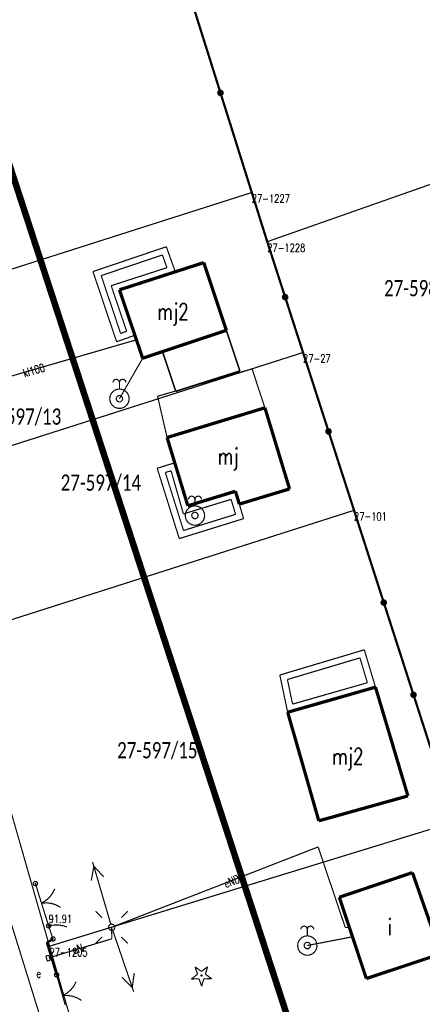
# Model space of a CAD drawing. Header units: metres. Extents: x 7542868 to 7543897, y 5828496 to 5830561.
# Tile 46 of 122: x 7543212 to 7543243, y 5830106 to 5830182. Entities that reach past the tile are written whole.
import ezdxf
from ezdxf.enums import TextEntityAlignment as Align

# ---------------------------------------------------------------- set-up
doc = ezdxf.new("R2010")
doc.units = ezdxf.units.M
doc.header["$MEASUREMENT"] = 0
for name, color, linetype in [('BDOT500_BUIB_L_10', 7, 'Continuous'), ('BDOT500_KTJZ_L_0', 7, 'Continuous'), ('BDOT500_KTOK_L_1', 7, 'Continuous'), ('BDOT500_KTOK_L_3', 7, 'Continuous'), ('BDOT500_KTOK_L_4', 7, 'Continuous'), ('BDOT500_OBOP_T_0', 7, 'Continuous'), ('BDOT500_RTPW_T_1', 7, 'Continuous'), ('BUDYNKI_EGBB_E_T_0', 7, 'Continuous'), ('BUDYNKI_EGBB_L_0', 7, 'Continuous'), ('BUDYNKI_EGBE_L_0', 7, 'Continuous'), ('BUDYNKI_EGBE_L_8', 7, 'Continuous'), ('GESUT_SUPE_E_T_3', 7, 'Continuous'), ('GESUT_SUPE_L_3', 7, 'Continuous'), ('GESUT_SUPK_E_T_1', 7, 'Continuous'), ('GESUT_SUPK_L_1', 7, 'Continuous'), ('GESUT_SUPW_L_1', 7, 'Continuous'), ('GESUT_SUSM_T_0', 7, 'Continuous'), ('GESUT_SUSM_T_3', 7, 'Continuous'), ('GESUT_SUUE_E_T_2', 7, 'Continuous'), ('GESUT_SUUE_L_3', 7, 'Continuous'), ('GESUT_SUUW_T_2', 7, 'Continuous'), ('GLOWNA_BAZA_DZIALKI', 7, 'Continuous'), ('GLOWNA_BAZA_NUMERY_PUNKTOW', 7, 'Continuous'), ('GLOWNA_BAZA_PUNKTY', 7, 'Continuous'), ('LINIA_DRZEW', 7, 'Continuous'), ('SZUMIN_511-1_DROGA_POM_UZUPEL__', 7, 'Continuous')]:
    doc.layers.add(name, color=color, linetype=linetype)
doc.layers.add('Numery_dzialek', color=7, linetype='Continuous', lineweight=13)
doc.styles.add('Legend', font='calibri.ttf')
doc.styles.add('STYL_ARIAL', font='simplex', dxfattribs={"width": 0.75, "oblique": 0.1})

msp = doc.modelspace()

# ---------------------------------------------------------------- linework, layer by layer
at = {"layer": 'BDOT500_BUIB_L_10', "color": 7, "const_width": 0.125}
for points in [[(7543223.4082, 5830156.3694), (7543228.33, 5830158.01)], [(7543228.33, 5830158.01), (7543229.37, 5830154.88)], [(7543224.43, 5830153.31), (7543223.4082, 5830156.3694)], [(7543229.37, 5830154.88), (7543224.43, 5830153.31)]]:
    msp.add_lwpolyline(points, dxfattribs=at)
at = {"layer": 'BDOT500_KTJZ_L_0', "color": 7, "const_width": 0.09}
msp.add_lwpolyline([(7543208.84, 5830121.68), (7543217.68, 5830093.18)], dxfattribs=at)
at = {"layer": 'BDOT500_KTOK_L_1', "color": 7, "const_width": 0.09}
for points in [[(7543213.4755, 5830115.276), (7543213.4401, 5830115.3868), (7543213.4843, 5830115.4944), (7543213.5872, 5830115.5485), (7543213.7008, 5830115.5237), (7543213.772, 5830115.4317), (7543213.7673, 5830115.3155), (7543213.689, 5830115.2295), (7543213.5738, 5830115.2139), (7543213.4755, 5830115.276)], [(7543213.61, 5830115.38), (7543213.9334, 5830114.3465)], [(7543215.0994, 5830114.9733), (7543214.9304, 5830114.6284), (7543214.6985, 5830114.3223), (7543214.4124, 5830114.0661), (7543214.0827, 5830113.8693)], [(7543213.8587, 5830114.5851), (7543214.3066, 5830113.1535)], [(7543214.0827, 5830113.8693), (7543214.4658, 5830113.8956), (7543214.8469, 5830113.8481), (7543215.2119, 5830113.7287), (7543215.5473, 5830113.5417)], [(7543214.3066, 5830113.1535), (7543214.63, 5830112.12)], [(7543214.4955, 5830112.016), (7543214.4601, 5830112.1268), (7543214.5043, 5830112.2344), (7543214.6072, 5830112.2885), (7543214.7208, 5830112.2637), (7543214.792, 5830112.1717), (7543214.7873, 5830112.0555), (7543214.709, 5830111.9695), (7543214.5938, 5830111.9539), (7543214.4955, 5830112.016)], [(7543215.1155, 5830108.236), (7543215.0801, 5830108.3468), (7543215.1243, 5830108.4544), (7543215.2272, 5830108.5085), (7543215.3408, 5830108.4837), (7543215.412, 5830108.3917), (7543215.4073, 5830108.2755), (7543215.329, 5830108.1895), (7543215.2138, 5830108.1739), (7543215.1155, 5830108.236)], [(7543215.25, 5830108.34), (7543215.5688, 5830107.2211)], [(7543216.7505, 5830107.8177), (7543216.5727, 5830107.4773), (7543216.333, 5830107.1772), (7543216.0405, 5830106.9285), (7543215.7058, 5830106.7402)], [(7543215.5003, 5830107.4615), (7543215.9112, 5830106.0189)], [(7543215.7058, 5830106.7402), (7543216.0894, 5830106.7566), (7543216.4692, 5830106.6994), (7543216.831, 5830106.5706), (7543217.1615, 5830106.3751)]]:
    msp.add_lwpolyline(points, dxfattribs=at)
at = {"layer": 'BDOT500_KTOK_L_3', "color": 7, "const_width": 0.09}
for points in [[(7543214.4955, 5830112.016), (7543214.4601, 5830112.1268), (7543214.5043, 5830112.2344), (7543214.6072, 5830112.2885), (7543214.7208, 5830112.2637), (7543214.792, 5830112.1717), (7543214.7873, 5830112.0555), (7543214.709, 5830111.9695), (7543214.5938, 5830111.9539), (7543214.4955, 5830112.016)], [(7543214.63, 5830112.12), (7543214.7293, 5830112.1384)], [(7543214.63, 5830112.12), (7543214.8, 5830111.615)], [(7543214.7293, 5830112.1384), (7543214.8286, 5830112.1569)], [(7543214.8, 5830111.615), (7543214.97, 5830111.11)], [(7543214.8286, 5830112.1569), (7543214.9184, 5830112.1721)], [(7543214.9184, 5830112.1721), (7543215.0223, 5830112.1771)], [(7543215.0223, 5830112.1771), (7543215.1144, 5830112.1856)], [(7543215.1144, 5830112.1856), (7543215.2087, 5830112.1874)], [(7543215.2087, 5830112.1874), (7543215.3054, 5830112.1824)], [(7543215.3054, 5830112.1824), (7543215.3997, 5830112.1842)], [(7543215.3997, 5830112.1842), (7543215.4892, 5830112.1693)], [(7543215.4892, 5830112.1693), (7543215.5881, 5830112.1577)], [(7543215.5881, 5830112.1577), (7543215.668, 5830112.1396)], [(7543215.668, 5830112.1396), (7543215.7574, 5830112.1247)], [(7543215.7574, 5830112.1247), (7543215.8396, 5830112.0999)], [(7543215.8396, 5830112.0999), (7543215.9218, 5830112.0751)], [(7543215.9218, 5830112.0751), (7543216.0063, 5830112.0436)], [(7543216.0063, 5830112.0436), (7543216.0321, 5830112.0298)], [(7543214.8355, 5830111.006), (7543214.8001, 5830111.1168), (7543214.8443, 5830111.2244), (7543214.9472, 5830111.2785), (7543215.0608, 5830111.2537), (7543215.132, 5830111.1617), (7543215.1273, 5830111.0455), (7543215.049, 5830110.9595), (7543214.9338, 5830110.9439), (7543214.8355, 5830111.006)]]:
    msp.add_lwpolyline(points, dxfattribs=at)
at = {"layer": 'BDOT500_KTOK_L_4', "color": 7, "const_width": 0.175}
for points in [[(7543227.876, 5830176.308), (7543225.462, 5830183.986)], [(7543227.7415, 5830176.204), (7543227.7061, 5830176.3148), (7543227.7503, 5830176.4224), (7543227.8532, 5830176.4765), (7543227.9668, 5830176.4517), (7543228.038, 5830176.3597), (7543228.0333, 5830176.2435), (7543227.955, 5830176.1575), (7543227.8398, 5830176.1419), (7543227.7415, 5830176.204)], [(7543230.29, 5830168.63), (7543227.876, 5830176.308)], [(7543231.48, 5830164.84), (7543230.29, 5830168.63)], [(7543232.86, 5830160.57), (7543231.48, 5830164.84)], [(7543232.7255, 5830160.466), (7543232.6901, 5830160.5768), (7543232.7343, 5830160.6844), (7543232.8372, 5830160.7385), (7543232.9508, 5830160.7137), (7543233.022, 5830160.6217), (7543233.0173, 5830160.5055), (7543232.939, 5830160.4195), (7543232.8238, 5830160.4039), (7543232.7255, 5830160.466)], [(7543234.24, 5830156.3), (7543232.86, 5830160.57)], [(7543236.205, 5830150.22), (7543234.24, 5830156.3)], [(7543236.0705, 5830150.116), (7543236.0351, 5830150.2268), (7543236.0793, 5830150.3344), (7543236.1822, 5830150.3885), (7543236.2958, 5830150.3637), (7543236.367, 5830150.2717), (7543236.3623, 5830150.1555), (7543236.284, 5830150.0695), (7543236.1688, 5830150.0539), (7543236.0705, 5830150.116)], [(7543238.17, 5830144.14), (7543236.205, 5830150.22)], [(7543240.4622, 5830137.03), (7543238.17, 5830144.14)], [(7543240.3277, 5830136.926), (7543240.2923, 5830137.0368), (7543240.3364, 5830137.1444), (7543240.4394, 5830137.1985), (7543240.553, 5830137.1737), (7543240.6241, 5830137.0817), (7543240.6195, 5830136.9655), (7543240.5412, 5830136.8795), (7543240.426, 5830136.8639), (7543240.3277, 5830136.926)], [(7543242.7544, 5830129.92), (7543240.4622, 5830137.03)], [(7543242.6199, 5830129.816), (7543242.5845, 5830129.9268), (7543242.6286, 5830130.0344), (7543242.7316, 5830130.0884), (7543242.8452, 5830130.0637), (7543242.9163, 5830129.9717), (7543242.9116, 5830129.8555), (7543242.8334, 5830129.7695), (7543242.7181, 5830129.7539), (7543242.6199, 5830129.816)], [(7543245.0465, 5830122.81), (7543242.7544, 5830129.92)], [(7543214.5, 5830110.82), (7543214.97, 5830111.11)], [(7543215.25, 5830108.34), (7543214.5, 5830110.82)]]:
    msp.add_lwpolyline(points, dxfattribs=at)
at = {"layer": 'BDOT500_OBOP_T_0', "color": 3, "const_width": 0.09}
for points in [[(7543225.9172, 5830108.9554), (7543226.407, 5830108.6088)], [(7543226.1097, 5830108.3871), (7543225.9172, 5830108.9554)], [(7543226.407, 5830108.6088), (7543226.888, 5830108.9675)], [(7543226.888, 5830108.9675), (7543226.7097, 5830108.3945)], [(7543225.6286, 5830108.0284), (7543226.1097, 5830108.3871)], [(7543226.2286, 5830108.0358), (7543225.6286, 5830108.0284)], [(7543226.4211, 5830107.4675), (7543226.2286, 5830108.0358)], [(7543226.4109, 5830108.3383), (7543226.4427, 5830108.3251), (7543226.4559, 5830108.2933), (7543226.4427, 5830108.2615), (7543226.4109, 5830108.2483), (7543226.3791, 5830108.2615), (7543226.3659, 5830108.2933), (7543226.3791, 5830108.3251), (7543226.4109, 5830108.3383)], [(7543226.5995, 5830108.0404), (7543226.4211, 5830107.4675)], [(7543227.1995, 5830108.0479), (7543226.5995, 5830108.0404)], [(7543226.7097, 5830108.3945), (7543227.1995, 5830108.0479)]]:
    msp.add_lwpolyline(points, dxfattribs=at)
at = {"layer": 'BDOT500_RTPW_T_1', "color": 7, "const_width": 0.075}
msp.add_lwpolyline([(7543214.63, 5830112.165), (7543214.6618, 5830112.1518), (7543214.675, 5830112.12), (7543214.6618, 5830112.0882), (7543214.63, 5830112.075), (7543214.5982, 5830112.0882), (7543214.585, 5830112.12), (7543214.5982, 5830112.1518), (7543214.63, 5830112.165)], dxfattribs=at)
at = {"layer": 'BUDYNKI_EGBB_L_0', "color": 34, "const_width": 0.25}
for points in [[(7543220.09, 5830161.13), (7543226.59, 5830163.23)], [(7543226.59, 5830163.23), (7543228.33, 5830158.01)], [(7543221.88, 5830155.86), (7543220.09, 5830161.13)], [(7543228.33, 5830158.01), (7543221.88, 5830155.86)], [(7543223.76, 5830149.75), (7543231.3, 5830152.04)], [(7543231.3, 5830152.04), (7543233.2, 5830145.79)], [(7543225.36, 5830144.49), (7543223.76, 5830149.75)], [(7543233.2, 5830145.79), (7543229.33, 5830144.62)], [(7543229.03, 5830145.61), (7543225.36, 5830144.49)], [(7543229.33, 5830144.62), (7543229.03, 5830145.61)], [(7543239.8221, 5830130.5147), (7543233.0545, 5830128.5773)], [(7543242.3209, 5830122.1309), (7543239.8221, 5830130.5147)], [(7543234.0898, 5830124.974), (7543233.0545, 5830128.5773)], [(7543235.4532, 5830120.2127), (7543234.0898, 5830124.974)], [(7543235.4532, 5830120.2127), (7543242.3209, 5830122.1309)], [(7543242.6721, 5830116.2224), (7543237.0344, 5830114.3229)], [(7543242.6721, 5830116.2224), (7543244.856, 5830109.9667)], [(7543239.1184, 5830108.0564), (7543237.0344, 5830114.3229)], [(7543239.1184, 5830108.0564), (7543244.856, 5830109.9667)]]:
    msp.add_lwpolyline(points, dxfattribs=at)
at = {"layer": 'BUDYNKI_EGBE_L_0', "color": 7, "const_width": 0.09}
for points in [[(7543223.7, 5830164.45), (7543218.05, 5830162.54)], [(7543224.3992, 5830162.5222), (7543223.7, 5830164.45)], [(7543218.6831, 5830162.2262), (7543223.3967, 5830163.8197)], [(7543223.3967, 5830163.8197), (7543223.7525, 5830162.8387)], [(7543218.05, 5830162.54), (7543219.87, 5830157.13)], [(7543223.7525, 5830162.8387), (7543219.4533, 5830161.4498)], [(7543220.09, 5830161.13), (7543224.3992, 5830162.5222)], [(7543220.1821, 5830157.7703), (7543218.6831, 5830162.2262)], [(7543219.4533, 5830161.4498), (7543220.6473, 5830157.9345)], [(7543221.2797, 5830157.6274), (7543220.09, 5830161.13)], [(7543220.6473, 5830157.9345), (7543220.1821, 5830157.7703)], [(7543219.87, 5830157.13), (7543221.2797, 5830157.6274)], [(7543223, 5830147.38), (7543224.41, 5830147.82)], [(7543224.7, 5830141.96), (7543223, 5830147.38)], [(7543224.41, 5830147.82), (7543225.36, 5830144.49)], [(7543223.6269, 5830147.0519), (7543224.0698, 5830147.19)], [(7543225.0279, 5830142.5853), (7543223.6269, 5830147.0519)], [(7543224.0698, 5830147.19), (7543225.0189, 5830143.8631)], [(7543225.0189, 5830143.8631), (7543228.6948, 5830144.9849)], [(7543225.36, 5830144.49), (7543229.03, 5830145.61)], [(7543228.6948, 5830144.9849), (7543229.0394, 5830143.8309)], [(7543229.03, 5830145.61), (7543229.66, 5830143.5)], [(7543229.66, 5830143.5), (7543224.7, 5830141.96)], [(7543229.0394, 5830143.8309), (7543225.0279, 5830142.5853)], [(7543232.45, 5830131.45), (7543238.96, 5830133.39)], [(7543238.96, 5830133.39), (7543239.8221, 5830130.5147)], [(7543233.0341, 5830131.1023), (7543238.6244, 5830132.7683)], [(7543238.6244, 5830132.7683), (7543239.1977, 5830130.8561)], [(7543233.0545, 5830128.5773), (7543232.45, 5830131.45)], [(7543233.4332, 5830129.2058), (7543233.0341, 5830131.1023)], [(7543239.1977, 5830130.8561), (7543233.4332, 5830129.2058)], [(7543239.8221, 5830130.5147), (7543233.0545, 5830128.5773)]]:
    msp.add_lwpolyline(points, dxfattribs=at)
at = {"layer": 'BUDYNKI_EGBE_L_8', "color": 7, "const_width": 0.09}
for points in [[(7543223.42, 5830156.34), (7543228.33, 5830158.01)], [(7543228.33, 5830158.01), (7543229.37, 5830154.88)], [(7543224.43, 5830153.31), (7543223.42, 5830156.34)], [(7543223.03, 5830152.93), (7543230.31, 5830155.04)], [(7543229.37, 5830154.88), (7543224.43, 5830153.31)], [(7543230.31, 5830155.04), (7543231.3, 5830152.04)], [(7543223.76, 5830149.75), (7543223.03, 5830152.93)], [(7543231.3, 5830152.04), (7543223.76, 5830149.75)]]:
    msp.add_lwpolyline(points, dxfattribs=at)
at = {"layer": 'GESUT_SUPE_L_3', "color": 1, "const_width": 0.09}
for points in [[(7543219.4928, 5830112.0115), (7543235.4025, 5830118.2015)], [(7543235.4025, 5830118.2015), (7543237.492, 5830111.9935)], [(7543218.0182, 5830117.0502), (7543219.4225, 5830112.2514)], [(7543218.1165, 5830116.7142), (7543217.9175, 5830115.6141)], [(7543218.1165, 5830116.7142), (7543218.8773, 5830115.8949)], [(7543219.5, 5830111.12), (7543219.4928, 5830112.0115)], [(7543219.5736, 5830111.7749), (7543221.1906, 5830107.0436)], [(7543237.492, 5830111.9935), (7543237.8065, 5830112.0013)], [(7543214.7, 5830109.67), (7543219.5, 5830111.12)], [(7543220.2809, 5830108.1594), (7543221.0774, 5830107.3748)], [(7543221.2271, 5830108.4827), (7543221.0774, 5830107.3748)]]:
    msp.add_lwpolyline(points, dxfattribs=at)
at = {"layer": 'GESUT_SUPK_L_1', "color": 34, "const_width": 0.09}
msp.add_lwpolyline([(7543205.68, 5830152.72), (7543221.3978, 5830157.2797)], dxfattribs=at)
msp.add_lwpolyline([(7543205.68, 5830152.72), (7543221.3978, 5830157.2797)], dxfattribs=at)
at = {"layer": 'GESUT_SUPW_L_1', "color": 5, "const_width": 0.09}
for points in [[(7543220.09, 5830152.74), (7543221.88, 5830155.86)], [(7543220.09, 5830152.74), (7543221.88, 5830155.86)], [(7543234.5686, 5830110.603), (7543238.0473, 5830111.2771)]]:
    msp.add_lwpolyline(points, dxfattribs=at)
at = {"layer": 'GESUT_SUSM_T_0', "color": 7, "const_width": 0.09}
for points in [[(7543218.7503, 5830112.754), (7543218.2553, 5830113.2489)], [(7543220.2352, 5830112.754), (7543220.7302, 5830113.2489)], [(7543218.7503, 5830111.269), (7543218.2553, 5830110.774)], [(7543220.2352, 5830111.269), (7543220.7302, 5830110.774)]]:
    msp.add_lwpolyline(points, dxfattribs=at)
at = {"layer": 'GESUT_SUSM_T_3', "color": 7, "const_width": 0.09}
msp.add_lwpolyline([(7543219.4928, 5830112.2615), (7543219.6279, 5830112.2218), (7543219.7202, 5830112.1153), (7543219.7402, 5830111.9759), (7543219.6817, 5830111.8478), (7543219.5632, 5830111.7716), (7543219.4223, 5830111.7716), (7543219.3038, 5830111.8478), (7543219.2453, 5830111.9759), (7543219.2654, 5830112.1153), (7543219.3576, 5830112.2218), (7543219.4928, 5830112.2615)], dxfattribs=at)
at = {"layer": 'GESUT_SUUE_L_3', "color": 7, "const_width": 0.09}
for points in [[(7543214.42, 5830109.79), (7543214.64, 5830109.85)], [(7543214.53, 5830109.4), (7543214.42, 5830109.79)], [(7543214.76, 5830109.47), (7543214.53, 5830109.4)], [(7543214.64, 5830109.85), (7543214.7, 5830109.67)], [(7543214.7, 5830109.67), (7543214.76, 5830109.47)]]:
    msp.add_lwpolyline(points, dxfattribs=at)
at = {"layer": 'GESUT_SUUW_T_2', "color": 7, "const_width": 0.09}
for points in [[(7543219.59, 5830153.99), (7543219.6235, 5830154.115), (7543219.715, 5830154.2065), (7543219.84, 5830154.24), (7543219.965, 5830154.2065), (7543220.0565, 5830154.115), (7543220.09, 5830153.99)], [(7543220.09, 5830153.99), (7543220.1235, 5830154.115), (7543220.215, 5830154.2065), (7543220.34, 5830154.24), (7543220.465, 5830154.2065), (7543220.5565, 5830154.115), (7543220.59, 5830153.99)], [(7543220.09, 5830153.49), (7543220.3335, 5830153.4494), (7543220.5507, 5830153.3319), (7543220.7179, 5830153.1502), (7543220.8171, 5830152.9241), (7543220.8374, 5830152.6781), (7543220.7768, 5830152.4387), (7543220.6418, 5830152.232), (7543220.447, 5830152.0804), (7543220.2134, 5830152.0002), (7543219.9666, 5830152.0002), (7543219.733, 5830152.0804), (7543219.5382, 5830152.232), (7543219.4032, 5830152.4387), (7543219.3426, 5830152.6781), (7543219.3629, 5830152.9241), (7543219.4621, 5830153.1502), (7543219.6293, 5830153.3319), (7543219.8465, 5830153.4494), (7543220.09, 5830153.49)], [(7543220.09, 5830153.49), (7543220.09, 5830153.99)], [(7543220.09, 5830152.99), (7543220.2252, 5830152.9503), (7543220.3174, 5830152.8439), (7543220.3375, 5830152.7044), (7543220.2789, 5830152.5763), (7543220.1604, 5830152.5001), (7543220.0196, 5830152.5001), (7543219.9011, 5830152.5763), (7543219.8425, 5830152.7044), (7543219.8626, 5830152.8439), (7543219.9548, 5830152.9503), (7543220.09, 5830152.99)], [(7543225.4078, 5830144.9898), (7543225.4413, 5830145.1148), (7543225.5328, 5830145.2063), (7543225.6578, 5830145.2398), (7543225.7828, 5830145.2063), (7543225.8743, 5830145.1148), (7543225.9078, 5830144.9898)], [(7543225.9078, 5830144.9898), (7543225.9413, 5830145.1148), (7543226.0328, 5830145.2063), (7543226.1578, 5830145.2398), (7543226.2828, 5830145.2063), (7543226.3743, 5830145.1148), (7543226.4078, 5830144.9898)], [(7543225.9078, 5830144.4898), (7543225.9078, 5830144.9898)], [(7543225.9078, 5830144.4898), (7543226.1514, 5830144.4492), (7543226.3685, 5830144.3317), (7543226.5357, 5830144.15), (7543226.6349, 5830143.9239), (7543226.6553, 5830143.6779), (7543226.5947, 5830143.4385), (7543226.4596, 5830143.2319), (7543226.2648, 5830143.0802), (7543226.0313, 5830143), (7543225.7844, 5830143), (7543225.5509, 5830143.0802), (7543225.356, 5830143.2319), (7543225.221, 5830143.4385), (7543225.1604, 5830143.6779), (7543225.1808, 5830143.9239), (7543225.28, 5830144.15), (7543225.4472, 5830144.3317), (7543225.6643, 5830144.4492), (7543225.9078, 5830144.4898)], [(7543225.9078, 5830143.9898), (7543226.043, 5830143.9501), (7543226.1352, 5830143.8437), (7543226.1553, 5830143.7042), (7543226.0968, 5830143.5761), (7543225.9783, 5830143.4999), (7543225.8374, 5830143.4999), (7543225.7189, 5830143.5761), (7543225.6604, 5830143.7042), (7543225.6804, 5830143.8437), (7543225.7727, 5830143.9501), (7543225.9078, 5830143.9898)], [(7543234.0686, 5830111.853), (7543234.1021, 5830111.978), (7543234.1936, 5830112.0695), (7543234.3186, 5830112.103), (7543234.4436, 5830112.0695), (7543234.5351, 5830111.978), (7543234.5686, 5830111.853)], [(7543234.5686, 5830111.853), (7543234.6021, 5830111.978), (7543234.6936, 5830112.0695), (7543234.8186, 5830112.103), (7543234.9436, 5830112.0695), (7543235.0351, 5830111.978), (7543235.0686, 5830111.853)], [(7543234.5686, 5830111.353), (7543234.5686, 5830111.853)], [(7543234.5686, 5830111.353), (7543234.8122, 5830111.3124), (7543235.0293, 5830111.1949), (7543235.1965, 5830111.0132), (7543235.2957, 5830110.7871), (7543235.3161, 5830110.5411), (7543235.2555, 5830110.3017), (7543235.1204, 5830110.095), (7543234.9256, 5830109.9434), (7543234.6921, 5830109.8632), (7543234.4452, 5830109.8632), (7543234.2117, 5830109.9434), (7543234.0168, 5830110.095), (7543233.8818, 5830110.3017), (7543233.8212, 5830110.5411), (7543233.8416, 5830110.7871), (7543233.9408, 5830111.0132), (7543234.108, 5830111.1949), (7543234.3251, 5830111.3124), (7543234.5686, 5830111.353)], [(7543234.5686, 5830110.853), (7543234.7038, 5830110.8133), (7543234.796, 5830110.7069), (7543234.8161, 5830110.5674), (7543234.7576, 5830110.4393), (7543234.6391, 5830110.3631), (7543234.4982, 5830110.3631), (7543234.3797, 5830110.4393), (7543234.3212, 5830110.5674), (7543234.3412, 5830110.7069), (7543234.4335, 5830110.8133), (7543234.5686, 5830110.853)]]:
    msp.add_lwpolyline(points, dxfattribs=at)
at = {"layer": 'GLOWNA_BAZA_DZIALKI', "color": 92, "lineweight": 20, "const_width": 0.09}
for points in [[(7543230.29, 5830168.63), (7543218.22, 5830207.02)], [(7543231.48, 5830164.84), (7543257.95, 5830174.14)], [(7543200.76, 5830159.21), (7543230.29, 5830168.63)], [(7543231.48, 5830164.84), (7543230.29, 5830168.63)], [(7543234.24, 5830156.3), (7543231.48, 5830164.84)], [(7543204.32, 5830146.75), (7543234.24, 5830156.3)], [(7543238.17, 5830144.14), (7543234.24, 5830156.3)], [(7543207.85, 5830134.46), (7543238.17, 5830144.14)], [(7543245.05, 5830122.81), (7543238.17, 5830144.14)], [(7543214.7, 5830110.55), (7543207.85, 5830134.46)], [(7543245.88, 5830120.12), (7543214.7, 5830110.55)], [(7543221.99, 5830085.45), (7543214.7, 5830110.55)]]:
    msp.add_lwpolyline(points, dxfattribs=at)
at = {"layer": 'GLOWNA_BAZA_PUNKTY', "color": 7, "const_width": 0.09}
for points in [[(7543230.29, 5830168.675), (7543230.3218, 5830168.6618), (7543230.335, 5830168.63), (7543230.3218, 5830168.5982), (7543230.29, 5830168.585), (7543230.2582, 5830168.5982), (7543230.245, 5830168.63), (7543230.2582, 5830168.6618), (7543230.29, 5830168.675)], [(7543231.48, 5830164.885), (7543231.5118, 5830164.8718), (7543231.525, 5830164.84), (7543231.5118, 5830164.8082), (7543231.48, 5830164.795), (7543231.4482, 5830164.8082), (7543231.435, 5830164.84), (7543231.4482, 5830164.8718), (7543231.48, 5830164.885)], [(7543234.24, 5830156.345), (7543234.2718, 5830156.3318), (7543234.285, 5830156.3), (7543234.2718, 5830156.2682), (7543234.24, 5830156.255), (7543234.2082, 5830156.2682), (7543234.195, 5830156.3), (7543234.2082, 5830156.3318), (7543234.24, 5830156.345)], [(7543238.17, 5830144.185), (7543238.2018, 5830144.1718), (7543238.215, 5830144.14), (7543238.2018, 5830144.1082), (7543238.17, 5830144.095), (7543238.1382, 5830144.1082), (7543238.125, 5830144.14), (7543238.1382, 5830144.1718), (7543238.17, 5830144.185)], [(7543214.7, 5830110.595), (7543214.7318, 5830110.5818), (7543214.745, 5830110.55), (7543214.7318, 5830110.5182), (7543214.7, 5830110.505), (7543214.6682, 5830110.5182), (7543214.655, 5830110.55), (7543214.6682, 5830110.5818), (7543214.7, 5830110.595)]]:
    msp.add_lwpolyline(points, dxfattribs=at)
at = {"layer": 'LINIA_DRZEW', "color": 6}
for p in [(7543213.6097, 5830115.3778), (7543214.6268, 5830112.1173), (7543214.9659, 5830111.1114), (7543214.4955, 5830110.8183), (7543215.2495, 5830108.3442)]:
    msp.add_point(p, dxfattribs=at)
at = {"layer": 'SZUMIN_511-1_DROGA_POM_UZUPEL__', "color": 3}
for points, const_width in [([(7543179.669, 5830268.658), (7543290.622, 5829928.644)], 0.5), ([(7543218.22, 5830207.02), (7543230.29, 5830168.63)], 0.09), ([(7543230.29, 5830168.63), (7543200.76, 5830159.21)], 0.09)]:
    msp.add_lwpolyline(points, dxfattribs=dict(at, const_width=const_width))
at = {"layer": 'SZUMIN_511-1_DROGA_POM_UZUPEL__', "color": 7, "const_width": 0.09}
for points in [[(7543218.22, 5830207.02), (7543230.29, 5830168.63)], [(7543230.29, 5830168.63), (7543200.76, 5830159.21)], [(7543204.33, 5830146.75), (7543214.7, 5830110.55)], [(7543214.7, 5830110.55), (7543221.99, 5830085.45)]]:
    msp.add_lwpolyline(points, dxfattribs=at)

# ---------------------------------------------------------------- texts
at = {"layer": 'BDOT500_RTPW_T_1', "color": 7, "style": 'STYL_ARIAL', "width": 0.75}
msp.add_text('91.91', height=0.625, dxfattribs=at).set_placement((7543214.63, 5830112.1547), align=Align.BOTTOM_LEFT)
at = {"layer": 'BUDYNKI_EGBB_E_T_0', "color": 7, "style": 'STYL_ARIAL', "width": 0.75}
for s, p in [('mj2', (7543224.2191, 5830159.4533)), ('mj', (7543228.466, 5830148.298)), ('mj2', (7543237.6915, 5830125.1778)), ('i', (7543240.9281, 5830112.0379))]:
    msp.add_text(s, height=1.25, dxfattribs=at).set_placement(p, align=Align.MIDDLE_CENTER)
at = {"layer": 'GESUT_SUPE_E_T_3', "color": 1, "style": 'STYL_ARIAL', "width": 0.75}
for s, rotation, p in [('eND', 21.2596, (7543228.7427, 5830115.5545)), ('eN', 16.4869, (7543216.8618, 5830110.3415))]:
    msp.add_text(s, height=0.625, rotation=rotation, dxfattribs=at).set_placement(p, align=Align.MIDDLE_CENTER)
at = {"layer": 'GESUT_SUPK_E_T_1', "color": 34, "style": 'STYL_ARIAL', "width": 0.75}
msp.add_text('kl100', height=0.625, rotation=16.1772, dxfattribs=at).set_placement((7543213.4952, 5830154.9329), align=Align.MIDDLE_CENTER)
at = {"layer": 'GESUT_SUUE_E_T_2', "color": 7, "style": 'STYL_ARIAL', "width": 0.75}
msp.add_text('e', height=0.625, dxfattribs=at).set_placement((7543213.6916, 5830107.9385), align=Align.BOTTOM_LEFT)
at = {"layer": 'GLOWNA_BAZA_NUMERY_PUNKTOW', "color": 7, "style": 'STYL_ARIAL', "width": 0.75}
for s, p in [('27-1227', (7543230.29, 5830168.4737)), ('27-1228', (7543231.48, 5830164.6837)), ('27-27', (7543234.24, 5830156.1437)), ('27-101', (7543238.17, 5830143.9837)), ('27-1205', (7543214.7, 5830110.3937))]:
    msp.add_text(s, height=0.625, dxfattribs=at).set_placement(p, align=Align.TOP_LEFT)
at = {"layer": 'Numery_dzialek', "color": 92, "linetype": 'Continuous', "style": 'Legend', "width": 0.75}
for s, p in [('27-598/3', (7543240.48, 5830161.8875)), ('27-597/13', (7543209.41, 5830151.9875)), ('27-597/14', (7543215.56, 5830146.8975)), ('27-597/15', (7543219.91, 5830126.2775))]:
    msp.add_text(s, height=1.25, dxfattribs=at).set_placement(p, align=Align.TOP_LEFT)

doc.saveas('drawing.dxf')
